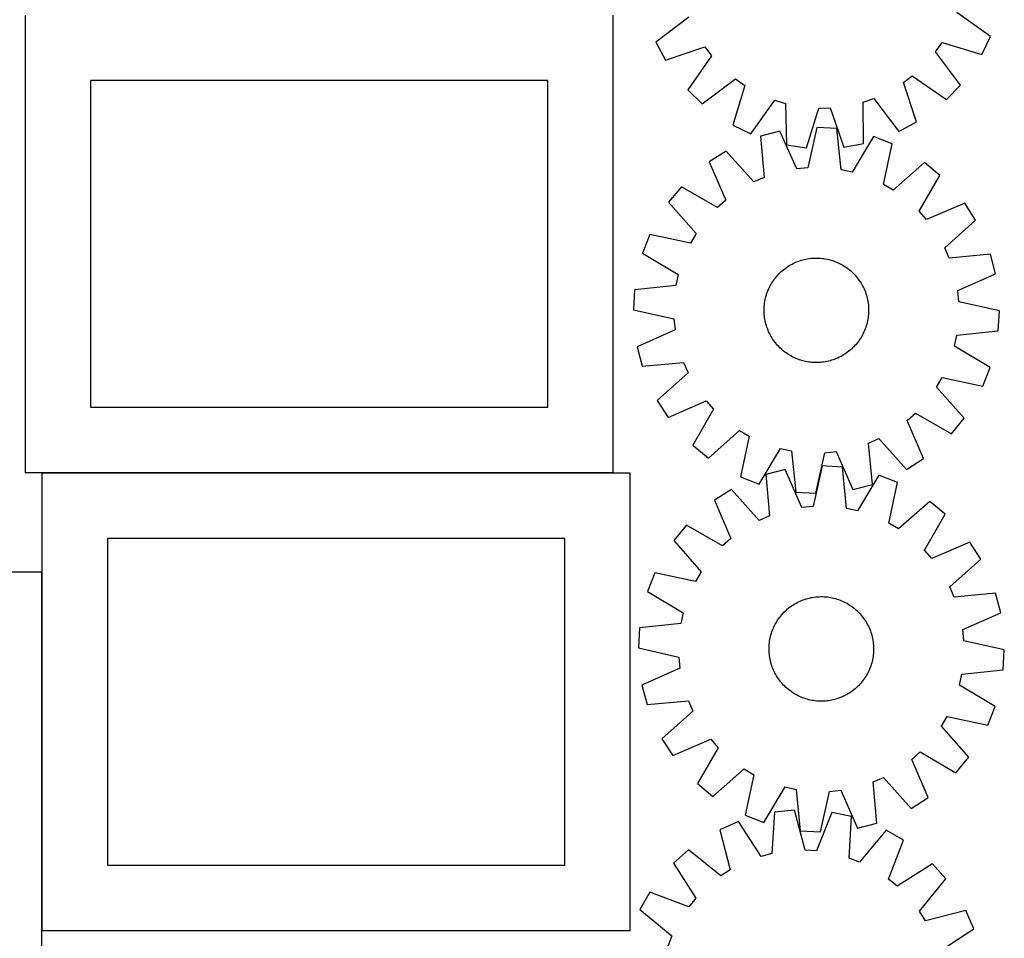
# Model space of a CAD drawing. Header units: millimetres. Extents: x 7 to 1493, y 7 to 2993.
# Tile 7 of 16: x 740 to 1493, y 777 to 1480. Entities that reach past the tile are written whole.
import ezdxf

# ---------------------------------------------------------------- set-up
doc = ezdxf.new("R2010")
doc.units = ezdxf.units.MM
doc.layers.add('CUT', color=7, linetype='CONTINUOUS', true_color=0x000000)

msp = doc.modelspace()

# ---------------------------------------------------------------- linework, layer by layer
at = {"layer": 'CUT'}
for p, q in [((1482.998923, 1467.537959), (1457.079994, 1485.900526)), ((744.22434, 1483.787075), (744.22434, 1133.787075)), ((1194.22434, 1133.787075), (1194.22434, 1483.787075)), ((1252.210214, 1482.324493), (1226.947922, 1463.068549)), ((1226.947922, 1463.068549), (1234.171237, 1449.483474)), ((1440.908895, 1455.80464), (1445.826936, 1462.828331)), ((1445.826936, 1462.828331), (1476.254124, 1453.709068)), ((1476.254124, 1453.709068), (1482.998923, 1467.537959)), ((1234.171237, 1449.483474), (1264.26163, 1459.659081)), ((1264.26163, 1459.659081), (1269.421799, 1452.811306)), ((1459.884915, 1430.331411), (1440.908895, 1455.80464)), ((1269.421799, 1452.811306), (1251.346346, 1426.691338)), ((1144.22434, 1433.787075), (794.22434, 1433.787075)), ((794.22434, 1433.787075), (794.22434, 1183.787075)), ((1144.22434, 1183.787075), (1144.22434, 1433.787075)), ((1262.414145, 1416.00329), (1287.887374, 1434.979311)), ((1287.887374, 1434.979311), (1294.911066, 1430.06127)), ((1416.229125, 1432.178895), (1423.076899, 1437.339065)), ((1426.404732, 1402.088502), (1416.229125, 1432.178895)), ((1423.076899, 1437.339065), (1449.196868, 1419.263612)), ((1251.346346, 1426.691338), (1262.414145, 1416.00329)), ((1294.911066, 1430.06127), (1285.791802, 1399.634082)), ((1449.196868, 1419.263612), (1459.884915, 1430.331411)), ((1299.620693, 1392.889283), (1317.983261, 1418.808211)), ((1317.983261, 1418.808211), (1326.182947, 1416.301317)), ((1326.182947, 1416.301317), (1326.91253, 1384.545334)), ((1385.456512, 1417.335946), (1393.563713, 1420.12748)), ((1385.835647, 1385.573846), (1385.456512, 1417.335946)), ((1393.563713, 1420.12748), (1412.819656, 1394.865188)), ((1342.148844, 1382.404011), (1351.603294, 1412.728722)), ((1351.603294, 1412.728722), (1360.176332, 1412.878366)), ((1360.176332, 1412.878366), (1370.683345, 1382.902085)), ((1412.819656, 1394.865188), (1426.404732, 1402.088502)), ((1285.791802, 1399.634082), (1299.620693, 1392.889283)), ((1321.703834, 1395.157995), (1306.820104, 1391.258618)), ((1334.622064, 1366.139137), (1321.703834, 1395.157995)), ((1350.102515, 1397.983011), (1343.154296, 1366.987898)), ((1365.462757, 1397.092213), (1350.102515, 1397.983011)), ((1368.781404, 1365.501687), (1365.462757, 1397.092213)), ((1306.820104, 1391.258618), (1309.789971, 1359.633396)), ((1393.344486, 1391.003288), (1377.15832, 1363.672302)), ((1407.677673, 1385.409514), (1393.344486, 1391.003288)), ((1280.684331, 1379.796193), (1267.734037, 1371.488339)), ((1301.937618, 1356.189572), (1280.684331, 1379.796193)), ((1326.91253, 1384.545334), (1342.148844, 1382.404011)), ((1370.683345, 1382.902085), (1385.835647, 1385.573846)), ((1401.071884, 1354.33962), (1407.677673, 1385.409514)), ((1267.734037, 1371.488339), (1280.331279, 1342.328705)), ((1343.154296, 1366.987898), (1334.622064, 1366.139137)), ((1377.15832, 1363.672302), (1368.781404, 1365.501687)), ((1432.313191, 1371.002673), (1408.473493, 1350.011162)), ((1444.21629, 1361.25348), (1432.313191, 1371.002673)), ((1309.789971, 1359.633396), (1301.937618, 1356.189572)), ((1428.332687, 1333.745555), (1444.21629, 1361.25348)), ((1246.419524, 1352.510527), (1236.67033, 1340.607428)), ((1273.927448, 1336.626923), (1246.419524, 1352.510527)), ((1408.473493, 1350.011162), (1401.071884, 1354.33962)), ((1280.331279, 1342.328705), (1273.927448, 1336.626923)), ((1236.67033, 1340.607428), (1257.661842, 1316.76773)), ((1434.034469, 1327.341724), (1428.332687, 1333.745555)), ((1463.194102, 1339.938966), (1434.034469, 1327.341724)), ((1471.501956, 1326.988672), (1463.194102, 1339.938966)), ((1447.895335, 1305.735385), (1471.501956, 1326.988672)), ((1222.26349, 1315.971909), (1216.669716, 1301.638723)), ((1253.333384, 1309.366121), (1222.26349, 1315.971909)), ((1257.661842, 1316.76773), (1253.333384, 1309.366121)), ((1451.339159, 1297.883032), (1447.895335, 1305.735385)), ((1216.669716, 1301.638723), (1244.000701, 1285.452557)), ((1335.660869, 1295.442942), (1336.844417, 1295.865104)), ((1336.844417, 1295.865104), (1338.040641, 1296.249882)), ((1338.040641, 1296.249882), (1339.248362, 1296.596896)), ((1339.248362, 1296.596896), (1340.466386, 1296.905803)), ((1340.466386, 1296.905803), (1341.693512, 1297.176299)), ((1341.693512, 1297.176299), (1342.928529, 1297.408116)), ((1342.928529, 1297.408116), (1344.170219, 1297.601026)), ((1344.170219, 1297.601026), (1345.417355, 1297.754838)), ((1345.417355, 1297.754838), (1346.668707, 1297.869401)), ((1346.668707, 1297.869401), (1347.92304, 1297.944601)), ((1347.92304, 1297.944601), (1349.179117, 1297.980365)), ((1349.179117, 1297.980365), (1350.435697, 1297.976657)), ((1350.435697, 1297.976657), (1351.69154, 1297.933481)), ((1351.69154, 1297.933481), (1352.945407, 1297.850879)), ((1352.945407, 1297.850879), (1354.196062, 1297.728932)), ((1354.196062, 1297.728932), (1355.442268, 1297.567762)), ((1355.442268, 1297.567762), (1356.682798, 1297.367527)), ((1356.682798, 1297.367527), (1357.916425, 1297.128425)), ((1357.916425, 1297.128425), (1359.141934, 1296.850692)), ((1359.141934, 1296.850692), (1360.358114, 1296.534602)), ((1360.358114, 1296.534602), (1361.563765, 1296.180466)), ((1361.563765, 1296.180466), (1362.757697, 1295.788635)), ((1362.757697, 1295.788635), (1363.938733, 1295.359495)), ((1482.964381, 1300.852899), (1451.339159, 1297.883032)), ((1486.863758, 1285.969169), (1482.964381, 1300.852899)), ((1322.856304, 1287.648176), (1323.801331, 1288.476386)), ((1323.801331, 1288.476386), (1324.771906, 1289.274503)), ((1324.771906, 1289.274503), (1325.767072, 1290.041739)), ((1325.767072, 1290.041739), (1326.785846, 1290.777339)), ((1326.785846, 1290.777339), (1327.827223, 1291.480574)), ((1327.827223, 1291.480574), (1328.890176, 1292.150753)), ((1328.890176, 1292.150753), (1329.973654, 1292.787212)), ((1329.973654, 1292.787212), (1331.07659, 1293.389325)), ((1331.07659, 1293.389325), (1332.197894, 1293.956496)), ((1332.197894, 1293.956496), (1333.336461, 1294.488167)), ((1333.336461, 1294.488167), (1334.491165, 1294.983812)), ((1334.491165, 1294.983812), (1335.660869, 1295.442942)), ((1363.938733, 1295.359495), (1365.105707, 1294.893469)), ((1365.105707, 1294.893469), (1366.257466, 1294.391018)), ((1366.257466, 1294.391018), (1367.392875, 1293.852637)), ((1367.392875, 1293.852637), (1368.510812, 1293.278858)), ((1368.510812, 1293.278858), (1369.610175, 1292.670247)), ((1369.610175, 1292.670247), (1370.689879, 1292.027404)), ((1370.689879, 1292.027404), (1371.748857, 1291.350964)), ((1371.748857, 1291.350964), (1372.786066, 1290.641594)), ((1372.786066, 1290.641594), (1373.800481, 1289.899995)), ((1373.800481, 1289.899995), (1374.791101, 1289.126898)), ((1374.791101, 1289.126898), (1375.756949, 1288.323067)), ((1375.756949, 1288.323067), (1376.697071, 1287.489294)), ((1244.000701, 1285.452557), (1242.171316, 1277.075641)), ((1316.32204, 1280.043094), (1317.031409, 1281.080303)), ((1317.031409, 1281.080303), (1317.773009, 1282.094718)), ((1317.773009, 1282.094718), (1318.546105, 1283.085338)), ((1318.546105, 1283.085338), (1319.349937, 1284.051186)), ((1319.349937, 1284.051186), (1320.183709, 1284.991308)), ((1320.183709, 1284.991308), (1321.046601, 1285.904777)), ((1321.046601, 1285.904777), (1321.937759, 1286.790691)), ((1321.937759, 1286.790691), (1322.856304, 1287.648176)), ((1376.697071, 1287.489294), (1377.61054, 1286.626403)), ((1377.61054, 1286.626403), (1378.496454, 1285.735245)), ((1378.496454, 1285.735245), (1379.353939, 1284.816699)), ((1379.353939, 1284.816699), (1380.182149, 1283.871672)), ((1380.182149, 1283.871672), (1380.980266, 1282.901097)), ((1380.980266, 1282.901097), (1381.747503, 1281.905932)), ((1381.747503, 1281.905932), (1382.483102, 1280.887158)), ((1382.483102, 1280.887158), (1383.186338, 1279.84578)), ((1457.844901, 1273.050939), (1486.863758, 1285.969169)), ((1210.58079, 1273.756994), (1209.689993, 1258.396752)), ((1242.171316, 1277.075641), (1210.58079, 1273.756994)), ((1312.313508, 1272.23297), (1312.779534, 1273.399943)), ((1312.779534, 1273.399943), (1313.281985, 1274.551703)), ((1313.281985, 1274.551703), (1313.820366, 1275.687111)), ((1313.820366, 1275.687111), (1314.394145, 1276.805049)), ((1314.394145, 1276.805049), (1315.002757, 1277.904412)), ((1315.002757, 1277.904412), (1315.6456, 1278.984115)), ((1315.6456, 1278.984115), (1316.32204, 1280.043094)), ((1383.186338, 1279.84578), (1383.856516, 1278.782828)), ((1383.856516, 1278.782828), (1384.492976, 1277.699349)), ((1384.492976, 1277.699349), (1385.095088, 1276.596413)), ((1385.095088, 1276.596413), (1385.662259, 1275.475109)), ((1385.662259, 1275.475109), (1386.19393, 1274.336543)), ((1386.19393, 1274.336543), (1386.689575, 1273.181838)), ((1386.689575, 1273.181838), (1387.148705, 1272.012135)), ((1310.305476, 1264.977034), (1310.544578, 1266.210662)), ((1310.544578, 1266.210662), (1310.822311, 1267.43617)), ((1310.822311, 1267.43617), (1311.138402, 1268.65235)), ((1311.138402, 1268.65235), (1311.492537, 1269.858002)), ((1311.492537, 1269.858002), (1311.884368, 1271.051934)), ((1311.884368, 1271.051934), (1312.313508, 1272.23297)), ((1387.148705, 1272.012135), (1387.570867, 1270.828587)), ((1387.570867, 1270.828587), (1387.955645, 1269.632362)), ((1387.955645, 1269.632362), (1388.302659, 1268.424642)), ((1388.302659, 1268.424642), (1388.611566, 1267.206618)), ((1388.611566, 1267.206618), (1388.882062, 1265.979491)), ((1388.882062, 1265.979491), (1389.113879, 1264.744474)), ((1458.693661, 1264.518708), (1457.844901, 1273.050939)), ((1209.689993, 1258.396752), (1240.685105, 1251.448532)), ((1309.692638, 1257.473353), (1309.696346, 1258.729933)), ((1309.696346, 1258.729933), (1309.739523, 1259.985777)), ((1309.739523, 1259.985777), (1309.822125, 1261.239644)), ((1309.822125, 1261.239644), (1309.944071, 1262.490298)), ((1309.944071, 1262.490298), (1310.105241, 1263.736505)), ((1310.105241, 1263.736505), (1310.305476, 1264.977034)), ((1389.113879, 1264.744474), (1389.306789, 1263.502785)), ((1389.306789, 1263.502785), (1389.460601, 1262.255649)), ((1389.460601, 1262.255649), (1389.575164, 1261.004296)), ((1389.575164, 1261.004296), (1389.650365, 1259.749963)), ((1389.650365, 1259.749963), (1389.686129, 1258.493887)), ((1389.686129, 1258.493887), (1389.68242, 1257.237307)), ((1489.688774, 1257.570488), (1458.693661, 1264.518708)), ((1240.685105, 1251.448532), (1241.533866, 1242.916301)), ((1309.728402, 1256.217277), (1309.692638, 1257.473353)), ((1309.803603, 1254.962944), (1309.728402, 1256.217277)), ((1309.918165, 1253.711592), (1309.803603, 1254.962944)), ((1310.071978, 1252.464456), (1309.918165, 1253.711592)), ((1310.264888, 1251.222766), (1310.071978, 1252.464456)), ((1310.496705, 1249.987749), (1310.264888, 1251.222766)), ((1389.073291, 1250.990206), (1388.834189, 1249.756578)), ((1389.273526, 1252.230735), (1389.073291, 1250.990206)), ((1389.434696, 1253.476942), (1389.273526, 1252.230735)), ((1389.556642, 1254.727596), (1389.434696, 1253.476942)), ((1389.639244, 1255.981464), (1389.556642, 1254.727596)), ((1389.68242, 1257.237307), (1389.639244, 1255.981464)), ((1488.797977, 1242.210246), (1489.688774, 1257.570488)), ((1310.767201, 1248.760623), (1310.496705, 1249.987749)), ((1311.076108, 1247.542598), (1310.767201, 1248.760623)), ((1311.423121, 1246.334878), (1311.076108, 1247.542598)), ((1311.807899, 1245.138654), (1311.423121, 1246.334878)), ((1312.230062, 1243.955106), (1311.807899, 1245.138654)), ((1312.689192, 1242.785402), (1312.230062, 1243.955106)), ((1387.065258, 1243.73427), (1386.599233, 1242.567297)), ((1387.494398, 1244.915306), (1387.065258, 1243.73427)), ((1387.88623, 1246.109239), (1387.494398, 1244.915306)), ((1388.240365, 1247.31489), (1387.88623, 1246.109239)), ((1388.556455, 1248.53107), (1388.240365, 1247.31489)), ((1388.834189, 1249.756578), (1388.556455, 1248.53107)), ((1241.533866, 1242.916301), (1212.515009, 1229.998071)), ((1313.184837, 1241.630697), (1312.689192, 1242.785402)), ((1313.716507, 1240.492131), (1313.184837, 1241.630697)), ((1314.283679, 1239.370827), (1313.716507, 1240.492131)), ((1314.885791, 1238.267891), (1314.283679, 1239.370827)), ((1315.522251, 1237.184412), (1314.885791, 1238.267891)), ((1316.192429, 1236.12146), (1315.522251, 1237.184412)), ((1316.895665, 1235.080083), (1316.192429, 1236.12146)), ((1383.056727, 1235.924146), (1382.347357, 1234.886938)), ((1383.733167, 1236.983125), (1383.056727, 1235.924146)), ((1384.37601, 1238.062828), (1383.733167, 1236.983125)), ((1384.984621, 1239.162191), (1384.37601, 1238.062828)), ((1385.558401, 1240.280129), (1384.984621, 1239.162191)), ((1386.096781, 1241.415537), (1385.558401, 1240.280129)), ((1386.599233, 1242.567297), (1386.096781, 1241.415537)), ((1455.378065, 1230.514684), (1457.20745, 1238.8916)), ((1457.20745, 1238.8916), (1488.797977, 1242.210246)), ((1212.515009, 1229.998071), (1216.414386, 1215.114341)), ((1317.631264, 1234.061309), (1316.895665, 1235.080083)), ((1318.398501, 1233.066143), (1317.631264, 1234.061309)), ((1319.196618, 1232.095568), (1318.398501, 1233.066143)), ((1320.024828, 1231.150541), (1319.196618, 1232.095568)), ((1320.882313, 1230.231995), (1320.024828, 1231.150541)), ((1321.768227, 1229.340837), (1320.882313, 1230.231995)), ((1322.681696, 1228.477946), (1321.768227, 1229.340837)), ((1323.621818, 1227.644173), (1322.681696, 1228.477946)), ((1376.522462, 1228.319064), (1375.577436, 1227.490855)), ((1377.441008, 1229.176549), (1376.522462, 1228.319064)), ((1378.332166, 1230.062463), (1377.441008, 1229.176549)), ((1379.195057, 1230.975932), (1378.332166, 1230.062463)), ((1380.02883, 1231.916055), (1379.195057, 1230.975932)), ((1380.832662, 1232.881903), (1380.02883, 1231.916055)), ((1381.605758, 1233.872523), (1380.832662, 1232.881903)), ((1382.347357, 1234.886938), (1381.605758, 1233.872523)), ((1482.709051, 1214.328517), (1455.378065, 1230.514684)), ((1324.587666, 1226.840342), (1323.621818, 1227.644173)), ((1325.578286, 1226.067245), (1324.587666, 1226.840342)), ((1326.592701, 1225.325646), (1325.578286, 1226.067245)), ((1327.629909, 1224.616277), (1326.592701, 1225.325646)), ((1328.688888, 1223.939837), (1327.629909, 1224.616277)), ((1329.768592, 1223.296994), (1328.688888, 1223.939837)), ((1330.867955, 1222.688382), (1329.768592, 1223.296994)), ((1331.985892, 1222.114603), (1330.867955, 1222.688382)), ((1333.121301, 1221.576222), (1331.985892, 1222.114603)), ((1334.27306, 1221.073771), (1333.121301, 1221.576222)), ((1335.440033, 1220.607745), (1334.27306, 1221.073771)), ((1336.621069, 1220.178605), (1335.440033, 1220.607745)), ((1363.717898, 1220.524298), (1362.53435, 1220.102136)), ((1364.887601, 1220.983429), (1363.717898, 1220.524298)), ((1366.042306, 1221.479074), (1364.887601, 1220.983429)), ((1367.180872, 1222.010744), (1366.042306, 1221.479074)), ((1368.302177, 1222.577915), (1367.180872, 1222.010744)), ((1369.405113, 1223.180028), (1368.302177, 1222.577915)), ((1370.488591, 1223.816487), (1369.405113, 1223.180028)), ((1371.551544, 1224.486666), (1370.488591, 1223.816487)), ((1372.592921, 1225.189902), (1371.551544, 1224.486666)), ((1373.611695, 1225.925501), (1372.592921, 1225.189902)), ((1374.606861, 1226.692738), (1373.611695, 1225.925501)), ((1375.577436, 1227.490855), (1374.606861, 1226.692738)), ((1216.414386, 1215.114341), (1248.039608, 1218.084208)), ((1248.039608, 1218.084208), (1251.483432, 1210.231855)), ((1337.815002, 1219.786774), (1336.621069, 1220.178605)), ((1339.020653, 1219.432638), (1337.815002, 1219.786774)), ((1340.236833, 1219.116548), (1339.020653, 1219.432638)), ((1341.462342, 1218.838815), (1340.236833, 1219.116548)), ((1342.695969, 1218.599713), (1341.462342, 1218.838815)), ((1343.936498, 1218.399478), (1342.695969, 1218.599713)), ((1345.182705, 1218.238308), (1343.936498, 1218.399478)), ((1346.433359, 1218.116362), (1345.182705, 1218.238308)), ((1347.687227, 1218.033759), (1346.433359, 1218.116362)), ((1348.94307, 1217.990583), (1347.687227, 1218.033759)), ((1350.19965, 1217.986875), (1348.94307, 1217.990583)), ((1351.455727, 1218.022639), (1350.19965, 1217.986875)), ((1352.71006, 1218.097839), (1351.455727, 1218.022639)), ((1353.961412, 1218.212402), (1352.71006, 1218.097839)), ((1355.208548, 1218.366215), (1353.961412, 1218.212402)), ((1356.450237, 1218.559125), (1355.208548, 1218.366215)), ((1357.685255, 1218.790942), (1356.450237, 1218.559125)), ((1358.912381, 1219.061437), (1357.685255, 1218.790942)), ((1360.130405, 1219.370344), (1358.912381, 1219.061437)), ((1361.338126, 1219.717358), (1360.130405, 1219.370344)), ((1362.53435, 1220.102136), (1361.338126, 1219.717358)), ((1477.115277, 1199.995331), (1482.709051, 1214.328517)), ((1251.483432, 1210.231855), (1227.876811, 1188.978568)), ((1441.716925, 1199.19951), (1446.045383, 1206.60112)), ((1446.045383, 1206.60112), (1477.115277, 1199.995331)), ((1462.708437, 1175.359812), (1441.716925, 1199.19951)), ((794.22434, 1183.787075), (1144.22434, 1183.787075)), ((1227.876811, 1188.978568), (1236.184664, 1176.028274)), ((1236.184664, 1176.028274), (1265.344298, 1188.625516)), ((1265.344298, 1188.625516), (1271.04608, 1182.221685)), ((1271.04608, 1182.221685), (1255.162476, 1154.713761)), ((1419.047487, 1173.638535), (1425.451319, 1179.340317)), ((1425.451319, 1179.340317), (1452.959243, 1163.456713)), ((1452.959243, 1163.456713), (1462.708437, 1175.359812)), ((1431.64473, 1144.478901), (1419.047487, 1173.638535)), ((1267.065575, 1144.964567), (1290.905273, 1165.956079)), ((1290.905273, 1165.956079), (1298.306883, 1161.627621)), ((1298.306883, 1161.627621), (1291.701094, 1130.557727)), ((1255.162476, 1154.713761), (1267.065575, 1144.964567)), ((1389.588796, 1156.333844), (1397.441148, 1159.777668)), ((1392.558662, 1124.708623), (1389.588796, 1156.333844)), ((1397.441148, 1159.777668), (1418.694435, 1136.171048)), ((1306.034281, 1124.963952), (1322.220447, 1152.294938)), ((1322.220447, 1152.294938), (1330.597363, 1150.465553)), ((1330.597363, 1150.465553), (1333.91601, 1118.875027)), ((1349.276251, 1117.98423), (1356.224471, 1148.979342)), ((1356.224471, 1148.979342), (1364.756703, 1149.828103)), ((1364.756703, 1149.828103), (1377.674933, 1120.809246)), ((1354.237768, 1138.89301), (1347.21338, 1107.915071)), ((1369.595774, 1137.964459), (1354.237768, 1138.89301)), ((1372.836758, 1106.36587), (1369.595774, 1137.964459)), ((1418.694435, 1136.171048), (1431.64473, 1144.478901)), ((744.22434, 1133.787075), (1194.22434, 1133.787075)), ((1207.201889, 1133.421249), (757.201889, 1133.421249)), ((757.201889, 1133.421249), (757.201889, 783.421249)), ((1207.201889, 783.421249), (1207.201889, 1133.421249)), ((1291.701094, 1130.557727), (1306.034281, 1124.963952)), ((1325.832228, 1136.137809), (1310.938959, 1132.27503)), ((1310.938959, 1132.27503), (1313.831079, 1100.642603)), ((1338.679088, 1107.087285), (1325.832228, 1136.137809)), ((1397.462451, 1131.807016), (1381.209152, 1104.5159)), ((1411.781844, 1126.178026), (1397.462451, 1131.807016)), ((1377.674933, 1120.809246), (1392.558662, 1124.708623)), ((1405.099703, 1095.124464), (1411.781844, 1126.178026)), ((1284.775089, 1120.876883), (1271.804412, 1112.600888)), ((1305.970284, 1097.218091), (1284.775089, 1120.876883)), ((1333.91601, 1118.875027), (1349.276251, 1117.98423)), ((1271.804412, 1112.600888), (1284.329939, 1083.410377)), ((1347.21338, 1107.915071), (1338.679088, 1107.087285)), ((1436.381875, 1111.710673), (1412.49065, 1090.777825)), ((1448.260974, 1101.93225), (1436.381875, 1111.710673)), ((1313.831079, 1100.642603), (1305.970284, 1097.218091)), ((1381.209152, 1104.5159), (1372.836758, 1106.36587)), ((1432.309801, 1074.463452), (1448.260974, 1101.93225)), ((1250.443314, 1093.675526), (1240.664891, 1081.796428)), ((1277.912112, 1077.724354), (1250.443314, 1093.675526)), ((1412.49065, 1090.777825), (1405.099703, 1095.124464)), ((1157.201889, 1083.421249), (807.201889, 1083.421249)), ((807.201889, 1083.421249), (807.201889, 833.421249)), ((1157.201889, 833.421249), (1157.201889, 1083.421249)), ((1240.664891, 1081.796428), (1261.597739, 1057.905203)), ((1284.329939, 1083.410377), (1277.912112, 1077.724354)), ((1467.186336, 1080.571152), (1437.995825, 1068.045625)), ((1475.462331, 1067.600475), (1467.186336, 1080.571152)), ((1437.995825, 1068.045625), (1432.309801, 1074.463452)), ((1451.803539, 1046.40528), (1475.462331, 1067.600475)), ((756.977738, 1057.633285), (306.977738, 1057.633285)), ((756.977738, 707.633285), (756.977738, 1057.633285)), ((1226.197538, 1057.196397), (1220.568548, 1042.877004)), ((1257.2511, 1050.514255), (1226.197538, 1057.196397)), ((1261.597739, 1057.905203), (1257.2511, 1050.514255)), ((1220.568548, 1042.877004), (1247.859664, 1026.623704)), ((1455.228051, 1038.544485), (1451.803539, 1046.40528)), ((1486.860477, 1041.436605), (1455.228051, 1038.544485)), ((1490.723257, 1026.543336), (1486.860477, 1041.436605)), ((1330.657647, 1031.744977), (1331.70075, 1032.44565)), ((1331.70075, 1032.44565), (1332.765347, 1033.113214)), ((1332.765347, 1033.113214), (1333.850386, 1033.747008)), ((1333.850386, 1033.747008), (1334.954799, 1034.346408)), ((1334.954799, 1034.346408), (1336.077494, 1034.910821)), ((1336.077494, 1034.910821), (1337.217364, 1035.439691)), ((1337.217364, 1035.439691), (1338.373283, 1035.932496)), ((1338.373283, 1035.932496), (1339.544112, 1036.38875)), ((1339.544112, 1036.38875), (1340.728694, 1036.808002)), ((1340.728694, 1036.808002), (1341.925861, 1037.189838)), ((1341.925861, 1037.189838), (1343.13443, 1037.533882)), ((1343.13443, 1037.533882), (1344.35321, 1037.839794)), ((1344.35321, 1037.839794), (1345.580998, 1038.107273)), ((1345.580998, 1038.107273), (1346.816581, 1038.336053)), ((1346.816581, 1038.336053), (1348.058741, 1038.525911)), ((1348.058741, 1038.525911), (1349.306251, 1038.676657)), ((1349.306251, 1038.676657), (1350.557881, 1038.788144)), ((1350.557881, 1038.788144), (1351.812396, 1038.860261)), ((1351.812396, 1038.860261), (1353.068556, 1038.892937)), ((1353.068556, 1038.892937), (1354.325123, 1038.88614)), ((1354.325123, 1038.88614), (1355.580857, 1038.839877)), ((1355.580857, 1038.839877), (1356.834517, 1038.754193)), ((1356.834517, 1038.754193), (1358.084868, 1038.629173)), ((1358.084868, 1038.629173), (1359.330675, 1038.46494)), ((1359.330675, 1038.46494), (1360.570708, 1038.261656)), ((1360.570708, 1038.261656), (1361.803744, 1038.019522)), ((1361.803744, 1038.019522), (1363.028566, 1037.738778)), ((1363.028566, 1037.738778), (1364.243965, 1037.419699)), ((1364.243965, 1037.419699), (1365.448743, 1037.062601)), ((1365.448743, 1037.062601), (1366.641708, 1036.667836)), ((1366.641708, 1036.667836), (1367.821686, 1036.235794)), ((1367.821686, 1036.235794), (1368.98751, 1035.766901)), ((1368.98751, 1035.766901), (1370.138031, 1035.26162)), ((1370.138031, 1035.26162), (1371.272113, 1034.72045)), ((1371.272113, 1034.72045), (1372.388637, 1034.143925)), ((1372.388637, 1034.143925), (1373.4865, 1033.532613)), ((1373.4865, 1033.532613), (1374.56462, 1032.887118)), ((1374.56462, 1032.887118), (1375.621933, 1032.208077)), ((1375.621933, 1032.208077), (1376.657395, 1031.49616)), ((1247.859664, 1026.623704), (1246.009693, 1018.25131)), ((1322.399024, 1024.073253), (1323.205227, 1025.037122)), ((1323.205227, 1025.037122), (1324.041308, 1025.975192)), ((1324.041308, 1025.975192), (1324.906442, 1026.886537)), ((1324.906442, 1026.886537), (1325.799775, 1027.770258)), ((1325.799775, 1027.770258), (1326.720426, 1028.625483)), ((1326.720426, 1028.625483), (1327.667486, 1029.451367)), ((1327.667486, 1029.451367), (1328.64002, 1030.247096)), ((1328.64002, 1030.247096), (1329.637068, 1031.011884)), ((1329.637068, 1031.011884), (1330.657647, 1031.744977)), ((1376.657395, 1031.49616), (1377.669984, 1030.752069)), ((1377.669984, 1030.752069), (1378.6587, 1029.97654)), ((1378.6587, 1029.97654), (1379.622569, 1029.170337)), ((1379.622569, 1029.170337), (1380.560639, 1028.334256)), ((1380.560639, 1028.334256), (1381.471985, 1027.469122)), ((1381.471985, 1027.469122), (1382.355705, 1026.575788)), ((1382.355705, 1026.575788), (1383.21093, 1025.655138)), ((1383.21093, 1025.655138), (1384.036814, 1024.708078)), ((1384.036814, 1024.708078), (1384.832543, 1023.735544)), ((1461.672733, 1013.696476), (1490.723257, 1026.543336)), ((1246.009693, 1018.25131), (1214.411105, 1015.010326)), ((1317.655114, 1016.686665), (1318.231639, 1017.803189)), ((1318.231639, 1017.803189), (1318.842951, 1018.901053)), ((1318.842951, 1018.901053), (1319.488446, 1019.979173)), ((1319.488446, 1019.979173), (1320.167487, 1021.036485)), ((1320.167487, 1021.036485), (1320.879404, 1022.071947)), ((1320.879404, 1022.071947), (1321.623495, 1023.084536)), ((1321.623495, 1023.084536), (1322.399024, 1024.073253)), ((1384.832543, 1023.735544), (1385.597331, 1022.738495)), ((1385.597331, 1022.738495), (1386.330424, 1021.717916)), ((1386.330424, 1021.717916), (1387.031098, 1020.674814)), ((1387.031098, 1020.674814), (1387.698661, 1019.610217)), ((1387.698661, 1019.610217), (1388.332456, 1018.525177)), ((1388.332456, 1018.525177), (1388.931855, 1017.420765)), ((1388.931855, 1017.420765), (1389.496269, 1016.29807)), ((1214.411105, 1015.010326), (1213.482554, 999.65232)), ((1314.636786, 1008.443119), (1314.955865, 1009.658518)), ((1314.955865, 1009.658518), (1315.312963, 1010.863295)), ((1315.312963, 1010.863295), (1315.707728, 1012.056261)), ((1315.707728, 1012.056261), (1316.13977, 1013.236238)), ((1316.13977, 1013.236238), (1316.608663, 1014.402063)), ((1316.608663, 1014.402063), (1317.113943, 1015.552583)), ((1317.113943, 1015.552583), (1317.655114, 1016.686665)), ((1389.496269, 1016.29807), (1390.025139, 1015.1582)), ((1390.025139, 1015.1582), (1390.517944, 1014.00228)), ((1390.517944, 1014.00228), (1390.974198, 1012.831452)), ((1390.974198, 1012.831452), (1391.393449, 1011.64687)), ((1391.393449, 1011.64687), (1391.775286, 1010.449703)), ((1391.775286, 1010.449703), (1392.11933, 1009.241133)), ((1462.500518, 1005.162183), (1461.672733, 1013.696476)), ((1313.535687, 1000.995409), (1313.621371, 1002.24907)), ((1313.621371, 1002.24907), (1313.746391, 1003.49942)), ((1313.746391, 1003.49942), (1313.910624, 1004.745227)), ((1313.910624, 1004.745227), (1314.113908, 1005.98526)), ((1314.113908, 1005.98526), (1314.356041, 1007.218297)), ((1314.356041, 1007.218297), (1314.636786, 1008.443119)), ((1392.11933, 1009.241133), (1392.425242, 1008.022353)), ((1392.425242, 1008.022353), (1392.69272, 1006.794566)), ((1392.69272, 1006.794566), (1392.921501, 1005.558983)), ((1392.921501, 1005.558983), (1393.111358, 1004.316823)), ((1393.111358, 1004.316823), (1393.262104, 1003.069312)), ((1393.262104, 1003.069312), (1393.373591, 1001.817682)), ((1493.478458, 998.137796), (1462.500518, 1005.162183)), ((1213.482554, 999.65232), (1244.460493, 992.627933)), ((1313.482627, 998.483109), (1313.489424, 999.739676)), ((1313.515303, 997.226948), (1313.482627, 998.483109)), ((1313.489424, 999.739676), (1313.535687, 1000.995409)), ((1313.58742, 995.972434), (1313.515303, 997.226948)), ((1313.698907, 994.720804), (1313.58742, 995.972434)), ((1313.849653, 993.473293), (1313.698907, 994.720804)), ((1393.33964, 995.541046), (1393.21462, 994.290696)), ((1393.425324, 996.794707), (1393.33964, 995.541046)), ((1393.373591, 1001.817682), (1393.445708, 1000.563168)), ((1393.471587, 998.050441), (1393.425324, 996.794707)), ((1393.445708, 1000.563168), (1393.478384, 999.307008)), ((1393.478384, 999.307008), (1393.471587, 998.050441)), ((1492.549906, 982.77979), (1493.478458, 998.137796)), ((1244.460493, 992.627933), (1245.288278, 984.093641)), ((1314.03951, 992.231134), (1313.849653, 993.473293)), ((1314.268291, 990.99555), (1314.03951, 992.231134)), ((1314.535769, 989.767763), (1314.268291, 990.99555)), ((1314.841682, 988.548983), (1314.535769, 989.767763)), ((1315.185726, 987.340413), (1314.841682, 988.548983)), ((1315.567562, 986.143247), (1315.185726, 987.340413)), ((1391.648048, 986.926821), (1391.253283, 985.733855)), ((1392.005146, 988.131598), (1391.648048, 986.926821)), ((1392.324225, 989.346998), (1392.005146, 988.131598)), ((1392.60497, 990.57182), (1392.324225, 989.346998)), ((1392.847104, 991.804856), (1392.60497, 990.57182)), ((1393.050387, 993.044889), (1392.847104, 991.804856)), ((1393.21462, 994.290696), (1393.050387, 993.044889)), ((1245.288278, 984.093641), (1216.237754, 971.246781)), ((1315.986814, 984.958665), (1315.567562, 986.143247)), ((1316.443067, 983.787836), (1315.986814, 984.958665)), ((1316.935872, 982.631916), (1316.443067, 983.787836)), ((1317.464743, 981.492047), (1316.935872, 982.631916)), ((1318.029156, 980.369351), (1317.464743, 981.492047)), ((1318.628556, 979.264939), (1318.029156, 980.369351)), ((1388.729372, 979.986927), (1388.11806, 978.889064)), ((1389.305898, 981.103451), (1388.729372, 979.986927)), ((1389.847068, 982.237533), (1389.305898, 981.103451)), ((1390.352349, 983.388054), (1389.847068, 982.237533)), ((1390.821241, 984.553878), (1390.352349, 983.388054)), ((1391.253283, 985.733855), (1390.821241, 984.553878)), ((1459.101347, 971.166412), (1460.951318, 979.538806)), ((1460.951318, 979.538806), (1492.549906, 982.77979)), ((1319.26235, 978.179899), (1318.628556, 979.264939)), ((1319.929913, 977.115303), (1319.26235, 978.179899)), ((1320.630587, 976.0722), (1319.929913, 977.115303)), ((1321.36368, 975.051621), (1320.630587, 976.0722)), ((1322.128468, 974.054572), (1321.36368, 975.051621)), ((1322.924197, 973.082038), (1322.128468, 974.054572)), ((1323.750081, 972.134978), (1322.924197, 973.082038)), ((1324.605306, 971.214328), (1323.750081, 972.134978)), ((1382.919703, 971.814924), (1382.054569, 970.903579)), ((1383.755784, 972.752994), (1382.919703, 971.814924)), ((1384.561987, 973.716863), (1383.755784, 972.752994)), ((1385.337517, 974.70558), (1384.561987, 973.716863)), ((1386.081607, 975.718169), (1385.337517, 974.70558)), ((1386.793524, 976.753631), (1386.081607, 975.718169)), ((1387.472565, 977.810943), (1386.793524, 976.753631)), ((1388.11806, 978.889064), (1387.472565, 977.810943)), ((1216.237754, 971.246781), (1220.100534, 956.353511)), ((1325.489027, 970.320995), (1324.605306, 971.214328)), ((1326.400372, 969.455861), (1325.489027, 970.320995)), ((1327.338442, 968.619779), (1326.400372, 969.455861)), ((1328.302311, 967.813576), (1327.338442, 968.619779)), ((1329.291028, 967.038047), (1328.302311, 967.813576)), ((1330.303617, 966.293957), (1329.291028, 967.038047)), ((1331.339078, 965.58204), (1330.303617, 966.293957)), ((1332.396391, 964.902999), (1331.339078, 965.58204)), ((1333.474511, 964.257504), (1332.396391, 964.902999)), ((1374.195665, 964.676902), (1373.110625, 964.043108)), ((1375.260261, 965.344466), (1374.195665, 964.676902)), ((1376.303364, 966.04514), (1375.260261, 965.344466)), ((1377.323943, 966.778232), (1376.303364, 966.04514)), ((1378.320992, 967.543021), (1377.323943, 966.778232)), ((1379.293526, 968.338749), (1378.320992, 967.543021)), ((1380.240585, 969.164634), (1379.293526, 968.338749)), ((1381.161236, 970.019858), (1380.240585, 969.164634)), ((1382.054569, 970.903579), (1381.161236, 970.019858)), ((1486.392463, 954.913112), (1459.101347, 971.166412)), ((1220.100534, 956.353511), (1251.73296, 959.245631)), ((1251.73296, 959.245631), (1255.157472, 951.384837)), ((1334.572375, 963.646192), (1333.474511, 964.257504)), ((1335.688898, 963.069666), (1334.572375, 963.646192)), ((1336.82298, 962.528496), (1335.688898, 963.069666)), ((1337.973501, 962.023215), (1336.82298, 962.528496)), ((1339.139325, 961.554322), (1337.973501, 962.023215)), ((1340.319303, 961.12228), (1339.139325, 961.554322)), ((1341.512269, 960.727516), (1340.319303, 961.12228)), ((1342.717046, 960.370418), (1341.512269, 960.727516)), ((1343.932445, 960.051339), (1342.717046, 960.370418)), ((1345.157267, 959.770594), (1343.932445, 960.051339)), ((1346.390303, 959.52846), (1345.157267, 959.770594)), ((1347.630337, 959.325177), (1346.390303, 959.52846)), ((1348.876143, 959.160944), (1347.630337, 959.325177)), ((1350.126494, 959.035924), (1348.876143, 959.160944)), ((1351.380155, 958.95024), (1350.126494, 959.035924)), ((1352.635888, 958.903976), (1351.380155, 958.95024)), ((1353.892455, 958.897179), (1352.635888, 958.903976)), ((1355.148616, 958.929856), (1353.892455, 958.897179)), ((1356.40313, 959.001973), (1355.148616, 958.929856)), ((1357.65476, 959.113459), (1356.40313, 959.001973)), ((1358.90227, 959.264206), (1357.65476, 959.113459)), ((1360.14443, 959.454063), (1358.90227, 959.264206)), ((1361.380013, 959.682843), (1360.14443, 959.454063)), ((1362.607801, 959.950322), (1361.380013, 959.682843)), ((1363.826581, 960.256234), (1362.607801, 959.950322)), ((1365.035151, 960.600278), (1363.826581, 960.256234)), ((1366.232317, 960.982114), (1365.035151, 960.600278)), ((1367.416899, 961.401366), (1366.232317, 960.982114)), ((1368.587728, 961.85762), (1367.416899, 961.401366)), ((1369.743647, 962.350425), (1368.587728, 961.85762)), ((1370.883517, 962.879295), (1369.743647, 962.350425)), ((1372.006212, 963.443708), (1370.883517, 962.879295)), ((1373.110625, 964.043108), (1372.006212, 963.443708)), ((1255.157472, 951.384837), (1231.49868, 930.189641)), ((1480.763473, 940.593719), (1486.392463, 954.913112)), ((1445.363272, 939.884913), (1449.709911, 947.275861)), ((1449.709911, 947.275861), (1480.763473, 940.593719)), ((1466.29612, 915.993688), (1445.363272, 939.884913)), ((1231.49868, 930.189641), (1239.774676, 917.218965)), ((1239.774676, 917.218965), (1268.965187, 929.744492)), ((1268.965187, 929.744492), (1274.65121, 923.326664)), ((1274.65121, 923.326664), (1258.700037, 895.857867)), ((1422.631072, 914.379739), (1429.048899, 920.065763)), ((1429.048899, 920.065763), (1456.517697, 904.11459)), ((1435.156599, 885.189228), (1422.631072, 914.379739)), ((1456.517697, 904.11459), (1466.29612, 915.993688)), ((1270.579136, 886.079443), (1294.470361, 907.012291)), ((1294.470361, 907.012291), (1301.861308, 902.665653)), ((1301.861308, 902.665653), (1295.179167, 871.61209)), ((1393.129933, 897.147513), (1400.990727, 900.572025)), ((1396.022053, 865.515087), (1393.129933, 897.147513)), ((1400.990727, 900.572025), (1422.185923, 876.913233)), ((1258.700037, 895.857867), (1270.579136, 886.079443)), ((1309.49856, 865.983101), (1325.751859, 893.274217)), ((1325.751859, 893.274217), (1334.124253, 891.424246)), ((1334.124253, 891.424246), (1337.365238, 859.825658)), ((1352.723243, 858.897106), (1359.747631, 889.875046)), ((1359.747631, 889.875046), (1368.281923, 890.702831)), ((1368.281923, 890.702831), (1381.128783, 861.652307)), ((1422.185923, 876.913233), (1435.156599, 885.189228)), ((1317.632095, 873.976216), (1315.621001, 842.275581)), ((1332.94244, 875.500648), (1317.632095, 873.976216)), ((1341.164861, 844.81895), (1332.94244, 875.500648)), ((1290.025635, 866.740942), (1275.935707, 860.559965)), ((1307.326788, 840.101782), (1290.025635, 866.740942)), ((1295.179167, 871.61209), (1309.49856, 865.983101)), ((1361.433566, 873.850937), (1349.724867, 844.323304)), ((1376.465644, 870.5696), (1361.433566, 873.850937)), ((1374.804466, 838.848705), (1376.465644, 870.5696)), ((1275.935707, 860.559965), (1283.819078, 829.789408)), ((1337.365238, 859.825658), (1352.723243, 858.897106)), ((1381.128783, 861.652307), (1396.022053, 865.515087)), ((1403.052527, 860.19639), (1382.792352, 835.732129)), ((1416.334894, 852.430486), (1403.052527, 860.19639)), ((1404.952724, 822.775454), (1416.334894, 852.430486)), ((1251.916226, 845.147945), (1240.425935, 834.91546)), ((1276.602554, 825.158949), (1251.916226, 845.147945)), ((1349.724867, 844.323304), (1341.164861, 844.81895)), ((1315.621001, 842.275581), (1307.326788, 840.101782)), ((1382.792352, 835.732129), (1374.804466, 838.848705)), ((807.201889, 833.421249), (1157.201889, 833.421249)), ((1240.425935, 834.91546), (1257.432092, 808.087016)), ((1283.819078, 829.789408), (1276.602554, 825.158949)), ((1438.415024, 834.349178), (1411.586581, 817.343022)), ((1448.64751, 822.858888), (1438.415024, 834.349178)), ((1411.586581, 817.343022), (1404.952724, 822.775454)), ((1428.658513, 798.17256), (1448.64751, 822.858888)), ((1222.344628, 812.83533), (1214.578723, 799.552963)), ((1251.99966, 801.453159), (1222.344628, 812.83533)), ((1257.432092, 808.087016), (1251.99966, 801.453159)), ((1214.578723, 799.552963), (1239.042985, 779.292788)), ((1464.05953, 798.839407), (1433.288972, 790.956035)), ((1470.240507, 784.749479), (1464.05953, 798.839407)), ((1433.288972, 790.956035), (1428.658513, 798.17256)), ((1443.601347, 767.448325), (1470.240507, 784.749479)), ((757.201889, 783.421249), (1207.201889, 783.421249)), ((1239.042985, 779.292788), (1235.926409, 771.304901))]:
    msp.add_line(p, q, dxfattribs=at)

doc.saveas('drawing.dxf')
